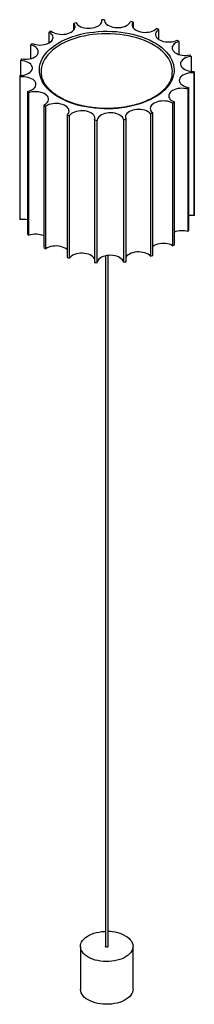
# Paper-space layout '_Isométrica' of a CAD drawing. Header units: millimetres. Extents: x -99 to 100, y -907 to 221.
import ezdxf

# ---------------------------------------------------------------- set-up
doc = ezdxf.new("R2010")
doc.units = ezdxf.units.MM

psp = doc.layouts.new('_Isométrica')

# ---------------------------------------------------------------- linework, layer by layer
at = {"color": 7, "linetype": 'Continuous', "lineweight": 25}
for p, q in [((-37.8, 209), (-37.8, 216.8)), ((-5.7, 218.7), (-5.7, 220.9)), ((-2.6, 221), (-2.6, 220.2)), ((30, 218.4), (30, 212)), ((-65.8, 194.4), (-65.8, 206.8)), ((59.3, 209.8), (59.3, 198.5)), ((-86.7, 176.5), (-86.7, 192.1)), ((82.3, 196.1), (82.3, 181.2)), ((-98.2, 157.1), (-98.2, 174.3)), ((96.3, 178.9), (96.3, 162)), ((99.8, 160), (99.8, -3.3)), ((100, -1.5), (100, 161.8)), ((-99.4, 157), (-99.4, -6.3)), ((-99, -8), (-99, 155.3)), ((-90.5, 138.7), (-90.5, -24.6)), ((-89.2, -26.1), (-89.2, 137.2)), ((92.6, 141.5), (92.6, -21.8)), ((93.7, -20.2), (93.7, 143.1)), ((75.3, 125.3), (75.3, -38)), ((77.3, -36.6), (77.3, 126.7)), ((-71.8, 123.1), (-71.8, -40.2)), ((-69.6, -41.4), (-69.6, 121.9)), ((49.9, 113.3), (49.9, -50)), ((52.5, -49.1), (52.5, 114.2)), ((-45.3, 111.8), (-45.3, -51.5)), ((-42.5, -52.2), (-42.5, 111.1)), ((-13.9, 106.1), (-13.9, -57.2)), ((-10.9, -57.4), (-10.9, 105.9)), ((19, 106.6), (19, -56.7)), ((22, -56.3), (22, 107)), ((-1.5, -49.7), (-1.5, -841)), ((1.5, -841), (1.5, -49.2)), ((-30, -841), (-30, -890)), ((30, -890), (30, -841))]:
    psp.add_line(p, q, dxfattribs=at)
at = {"color": 7, "linetype": 'Continuous', "lineweight": 25, "flags": 128}
for points in [[(-63.5, 207.9), (-62, 206.9), (-60.2, 206), (-58.2, 205.2), (-56, 204.7), (-53.7, 204.4), (-51.4, 204.2), (-49, 204.3), (-46.7, 204.6), (-44.5, 205.1), (-42.5, 205.8), (-40.7, 206.7), (-39.2, 207.7), (-37.9, 208.9), (-37, 210.1), (-36.4, 211.5), (-36.2, 212.8), (-36.4, 214.2), (-36.9, 215.5), (-37.8, 216.8)], [(-34.9, 217.4), (-34.1, 216.1), (-32.9, 214.9), (-31.5, 213.9), (-29.7, 213), (-27.7, 212.2), (-25.6, 211.7), (-23.3, 211.3), (-21, 211.2), (-18.6, 211.2), (-16.3, 211.5), (-14.1, 212), (-12, 212.7), (-10.2, 213.5), (-8.6, 214.5), (-7.3, 215.7), (-6.4, 216.9), (-5.8, 218.2), (-5.5, 219.6), (-5.7, 220.9)], [(-2.6, 221), (-2.5, 219.7), (-2.1, 218.3), (-1.3, 217), (-0.2, 215.8), (1.3, 214.8), (3, 213.8), (4.9, 213.1), (7.1, 212.5), (9.3, 212.1), (11.7, 211.9), (14, 212), (16.4, 212.2), (18.6, 212.7), (20.6, 213.4), (22.5, 214.2), (24.1, 215.2), (25.4, 216.3), (26.4, 217.6), (27.1, 218.9)], [(30, 218.4), (29.3, 217.1), (29, 215.7), (29, 214.4), (29.4, 213), (30.1, 211.7), (31.3, 210.5), (32.7, 209.4), (34.4, 208.5), (36.3, 207.7), (38.4, 207.1), (40.7, 206.7), (43, 206.5), (45.4, 206.6), (47.7, 206.8), (49.9, 207.2), (52, 207.9), (53.9, 208.7), (55.5, 209.7), (56.9, 210.8)], [(-85.1, 193.6), (-83.1, 192.9), (-80.9, 192.4), (-78.6, 192.1), (-76.3, 192), (-73.9, 192.1), (-71.6, 192.4), (-69.5, 192.9), (-67.4, 193.6), (-65.7, 194.5), (-64.1, 195.6), (-62.9, 196.7), (-62, 198), (-61.5, 199.3), (-61.3, 200.7), (-61.5, 202), (-62.1, 203.3), (-63, 204.6), (-64.2, 205.8), (-65.8, 206.8)], [(-54.4, 131.9), (-58, 134.1), (-61.3, 136.4), (-64.3, 138.8), (-67, 141.4), (-69.4, 144.1), (-71.5, 146.8), (-73.3, 149.6), (-74.7, 152.5), (-75.8, 155.5), (-76.5, 158.4), (-76.9, 161.4), (-77, 164.4), (-76.7, 167.4), (-76, 170.4), (-75, 173.4), (-73.7, 176.3), (-72, 179.1), (-70, 181.9), (-67.6, 184.6), (-65, 187.1), (-62.1, 189.6), (-58.8, 192), (-55.4, 194.2), (-51.6, 196.3), (-47.6, 198.2), (-43.5, 200), (-39.1, 201.6), (-34.5, 203), (-29.8, 204.3), (-24.9, 205.4), (-19.9, 206.2), (-14.9, 206.9), (-9.7, 207.4), (-4.5, 207.7), (0.7, 207.8), (5.8, 207.6), (11, 207.3), (16.1, 206.8), (21.2, 206), (26.1, 205.1), (31, 204), (35.7, 202.7), (40.2, 201.2), (44.5, 199.6), (48.7, 197.8), (52.6, 195.8), (56.3, 193.7), (59.7, 191.4), (62.8, 189), (65.7, 186.5), (68.2, 183.9), (70.5, 181.2), (72.4, 178.4), (74, 175.5), (75.3, 172.6), (76.2, 169.7), (76.8, 166.7), (77, 163.7), (76.9, 160.7), (76.4, 157.7), (75.6, 154.7), (74.4, 151.8), (72.9, 148.9), (71, 146.1), (68.8, 143.4), (66.4, 140.8), (63.6, 138.2), (60.5, 135.8), (57.1, 133.5), (53.5, 131.4), (49.7, 129.3), (45.6, 127.5), (41.3, 125.8), (36.8, 124.3), (32.1, 122.9), (27.4, 121.8), (22.4, 120.8), (17.4, 120), (12.3, 119.4), (7.1, 119), (2, 118.9), (-3.3, 118.9), (-8.4, 119.1), (-13.6, 119.6), (-18.7, 120.2), (-23.7, 121), (-28.6, 122), (-33.3, 123.2), (-37.9, 124.6), (-42.4, 126.2), (-46.6, 127.9), (-50.6, 129.8), (-54.4, 131.9)], [(59.3, 209.8), (57.9, 208.7), (56.9, 207.5), (56.1, 206.2), (55.8, 204.8), (55.8, 203.5), (56.1, 202.1), (56.8, 200.8), (57.9, 199.6), (59.3, 198.5), (61, 197.5), (62.9, 196.7), (65, 196.1), (67.2, 195.7), (69.6, 195.5), (71.9, 195.5), (74.2, 195.7), (76.5, 196.1), (78.6, 196.8), (80.5, 197.6)], [(-97.5, 176), (-95.2, 175.7), (-92.9, 175.6), (-90.5, 175.8), (-88.3, 176.1), (-86.1, 176.7), (-84.1, 177.4), (-82.3, 178.3), (-80.8, 179.3), (-79.7, 180.5), (-78.8, 181.8), (-78.3, 183.1), (-78.2, 184.5), (-78.4, 185.8), (-79, 187.2), (-80, 188.4), (-81.2, 189.5), (-82.8, 190.6), (-84.6, 191.4), (-86.7, 192.1)], [(82.3, 196.1), (80.3, 195.4), (78.6, 194.4), (77.2, 193.3), (76.1, 192.1), (75.3, 190.8), (74.9, 189.5), (74.9, 188.1), (75.2, 186.8), (75.9, 185.5), (76.9, 184.3), (78.3, 183.1), (79.9, 182.2), (81.8, 181.3), (83.9, 180.7), (86.1, 180.3), (88.5, 180), (90.8, 180), (93.1, 180.2), (95.4, 180.6)], [(-99.4, 157), (-97.1, 157.2), (-94.8, 157.6), (-92.6, 158.1), (-90.7, 158.9), (-88.9, 159.8), (-87.5, 160.9), (-86.3, 162), (-85.5, 163.3), (-85, 164.7), (-84.9, 166), (-85.2, 167.4), (-85.8, 168.7), (-86.8, 169.9), (-88.1, 171.1), (-89.7, 172.1), (-91.6, 172.9), (-93.6, 173.6), (-95.9, 174), (-98.2, 174.3)], [(96.3, 178.9), (94, 178.6), (91.9, 178), (89.9, 177.2), (88.2, 176.3), (86.7, 175.2), (85.6, 174), (84.8, 172.8), (84.3, 171.4), (84.2, 170.1), (84.5, 168.7), (85.2, 167.4), (86.2, 166.2), (87.5, 165), (89.1, 164), (91, 163.2), (93.1, 162.6), (95.3, 162.1), (97.6, 161.8), (100, 161.8)], [(99.8, 160), (97.5, 160.1), (95.1, 160), (92.9, 159.6), (90.7, 159.1), (88.7, 158.3), (87, 157.4), (85.5, 156.4), (84.3, 155.2), (83.5, 153.9), (83, 152.6), (82.9, 151.2), (83.1, 149.9), (83.8, 148.5), (84.7, 147.3), (86, 146.2), (87.6, 145.1), (89.4, 144.3), (91.5, 143.6), (93.7, 143.1)], [(-90.5, 138.7), (-88.4, 139.3), (-86.4, 140.1), (-84.7, 141), (-83.3, 142.1), (-82.1, 143.3), (-81.4, 144.6), (-80.9, 145.9), (-80.9, 147.3), (-81.2, 148.6), (-81.8, 150), (-82.9, 151.2), (-84.2, 152.3), (-85.8, 153.3), (-87.7, 154.1), (-89.8, 154.8), (-92, 155.2), (-94.3, 155.5), (-96.7, 155.5), (-99, 155.3)], [(-71.8, 123.1), (-70.1, 124.1), (-68.7, 125.2), (-67.6, 126.4), (-66.8, 127.7), (-66.4, 129), (-66.4, 130.4), (-66.8, 131.7), (-67.5, 133), (-68.5, 134.2), (-69.9, 135.3), (-71.6, 136.3), (-73.5, 137.1), (-75.5, 137.7), (-77.8, 138.2), (-80.1, 138.4), (-82.5, 138.4), (-84.8, 138.2), (-87.1, 137.8), (-89.2, 137.2)], [(92.6, 141.5), (90.4, 142), (88.1, 142.3), (85.8, 142.4), (83.4, 142.3), (81.1, 142), (78.9, 141.4), (76.9, 140.7), (75.2, 139.8), (73.7, 138.8), (72.5, 137.6), (71.6, 136.3), (71.1, 135), (70.9, 133.6), (71.1, 132.3), (71.7, 131), (72.6, 129.7), (73.9, 128.6), (75.5, 127.5), (77.3, 126.7)], [(-45.3, 111.8), (-44.2, 113.1), (-43.5, 114.4), (-43.1, 115.7), (-43.2, 117.1), (-43.5, 118.4), (-44.3, 119.7), (-45.4, 120.9), (-46.8, 122), (-48.5, 123), (-50.4, 123.7), (-52.5, 124.4), (-54.7, 124.8), (-57.1, 125), (-59.4, 125), (-61.8, 124.7), (-64, 124.3), (-66.1, 123.7), (-68, 122.8), (-69.6, 121.9)], [(75.3, 125.3), (73.5, 126.2), (71.5, 126.9), (69.4, 127.5), (67.1, 127.8), (64.7, 127.9), (62.4, 127.8), (60.1, 127.5), (57.9, 127), (55.9, 126.3), (54.1, 125.4), (52.5, 124.4), (51.3, 123.2), (50.4, 122), (49.8, 120.6), (49.6, 119.3), (49.8, 117.9), (50.4, 116.6), (51.3, 115.3), (52.5, 114.2)], [(-13.9, 106.1), (-13.6, 107.5), (-13.6, 108.8), (-14, 110.2), (-14.8, 111.5), (-15.9, 112.7), (-17.4, 113.8), (-19.1, 114.7), (-21, 115.5), (-23.1, 116.1), (-25.4, 116.4), (-27.7, 116.6), (-30.1, 116.6), (-32.4, 116.3), (-34.6, 115.9), (-36.7, 115.2), (-38.6, 114.4), (-40.2, 113.4), (-41.5, 112.3), (-42.5, 111.1)], [(19, 106.6), (18.6, 108), (17.8, 109.2), (16.6, 110.4), (15.1, 111.5), (13.4, 112.4), (11.5, 113.2), (9.3, 113.8), (7, 114.1), (4.7, 114.3), (2.3, 114.2), (0, 114), (-2.2, 113.5), (-4.2, 112.8), (-6.1, 112), (-7.7, 111), (-9, 109.8), (-10, 108.6), (-10.6, 107.3), (-10.9, 105.9)], [(49.9, 113.3), (48.7, 114.5), (47.2, 115.5), (45.4, 116.4), (43.5, 117.2), (41.3, 117.7), (39, 118), (36.7, 118.2), (34.3, 118.1), (32, 117.8), (29.8, 117.3), (27.8, 116.6), (26, 115.8), (24.4, 114.8), (23.1, 113.6), (22.2, 112.4), (21.6, 111), (21.4, 109.7), (21.5, 108.3), (22, 107)], [(-45.3, -42.5), (-45.4, -42.4), (-46.8, -41.3), (-48.5, -40.4), (-50.4, -39.6), (-52.5, -39), (-54.7, -38.5), (-57.1, -38.3), (-59.4, -38.4), (-61.8, -38.6), (-64, -39), (-66.1, -39.6), (-68, -40.5), (-69.6, -41.4)], [(49.9, -50), (48.7, -48.9), (47.2, -47.8), (45.4, -46.9), (43.5, -46.2), (41.3, -45.6), (39, -45.3), (36.7, -45.1), (34.3, -45.2), (32, -45.5), (29.8, -46), (27.8, -46.7), (26, -47.5), (24.4, -48.6), (23.1, -49.7), (22.2, -51), (22, -51.2)], [(75.3, -38), (73.5, -37.1), (71.5, -36.4), (69.4, -35.8), (67.1, -35.5), (64.7, -35.4), (62.4, -35.5), (60.1, -35.8), (57.9, -36.3), (55.9, -37), (54.1, -37.9), (52.5, -38.9), (52.5, -39)], [(-13.9, -53.5), (-14, -53.1), (-14.8, -51.8), (-15.9, -50.6), (-17.4, -49.6), (-19.1, -48.6), (-21, -47.8), (-23.1, -47.2), (-25.4, -46.9), (-27.7, -46.7), (-30.1, -46.7), (-32.4, -47), (-34.6, -47.4), (-36.7, -48.1), (-38.6, -48.9), (-40.2, -49.9), (-41.5, -51), (-42.5, -52.2)], [(19, -56.7), (18.6, -55.3), (17.8, -54.1), (16.6, -52.9), (15.1, -51.8), (13.4, -50.9), (11.5, -50.1), (9.3, -49.6), (7, -49.2), (4.7, -49), (2.3, -49.1), (0, -49.4), (-2.2, -49.8), (-4.2, -50.5), (-6.1, -51.3), (-7.7, -52.3), (-9, -53.5), (-10, -54.7), (-10.6, -56), (-10.9, -57.4)], [(21.2, -828.8), (23.4, -830.2), (25.3, -831.7), (26.9, -833.3), (28.2, -835.1), (29.1, -836.9), (29.7, -838.7), (30, -840.6), (29.9, -842.4), (29.5, -844.3), (28.7, -846.1), (27.6, -847.9), (26.1, -849.6), (24.4, -851.1), (22.3, -852.6), (20, -853.9), (17.5, -855.1), (14.8, -856.1), (11.9, -856.9), (8.8, -857.6), (5.7, -858), (2.4, -858.3), (-0.8, -858.3), (-4.1, -858.2), (-7.2, -857.8), (-10.3, -857.3), (-13.3, -856.6), (-16.2, -855.6), (-18.8, -854.5), (-21.2, -853.3), (-23.4, -851.9), (-25.3, -850.4), (-26.9, -848.7), (-28.2, -847), (-29.1, -845.2), (-29.7, -843.4), (-30, -841.5), (-29.9, -839.6), (-29.5, -837.8), (-28.7, -836), (-27.6, -834.2), (-26.1, -832.5), (-24.4, -830.9), (-22.3, -829.5), (-20, -828.1), (-17.5, -827), (-14.8, -826), (-11.9, -825.1), (-8.8, -824.5), (-5.7, -824), (-2.4, -823.8), (-1.5, -823.7)], [(1.5, -841), (1.4, -841.4), (1.1, -841.6), (0.6, -841.8), (0, -841.9), (-0.6, -841.8), (-1.1, -841.6), (-1.4, -841.4), (-1.5, -841)], [(30, -890), (29.9, -891.4), (29.5, -893.3), (28.7, -895.1), (27.6, -896.9), (26.1, -898.6), (24.4, -900.1), (22.3, -901.6), (20, -902.9), (17.5, -904.1), (14.8, -905.1), (11.9, -905.9), (8.8, -906.6), (5.7, -907), (2.4, -907.3), (-0.8, -907.3), (-4.1, -907.2), (-7.2, -906.8), (-10.3, -906.3), (-13.3, -905.5), (-16.2, -904.6), (-18.8, -903.5), (-21.2, -902.3), (-23.4, -900.9), (-25.3, -899.4), (-26.9, -897.7), (-28.2, -896), (-29.1, -894.2), (-29.7, -892.4), (-30, -890.5), (-30, -890)]]:
    psp.add_lwpolyline(points, dxfattribs=at)
at = {"color": 8, "linetype": 'Continuous', "lineweight": 25, "flags": 128}
psp.add_lwpolyline([(74.4, 167), (74.4, 167.3), (73.5, 170.2), (72.3, 173.1), (70.8, 176), (68.9, 178.8), (66.7, 181.5), (64.2, 184.1), (61.4, 186.6), (58.2, 189), (54.8, 191.2), (51.2, 193.3), (47.3, 195.3), (43.1, 197.1), (38.8, 198.7), (34.3, 200.2), (29.6, 201.5), (24.8, 202.5), (19.8, 203.4), (14.8, 204.1), (9.7, 204.6), (4.5, 204.9), (-0.6, 205), (-5.8, 204.8), (-11, 204.5), (-16.1, 204), (-21.1, 203.2), (-26, 202.3), (-30.8, 201.2), (-35.4, 199.8), (-39.9, 198.3), (-44.2, 196.7), (-48.3, 194.8), (-52.1, 192.8), (-55.7, 190.7), (-59, 188.4), (-62.1, 186), (-64.8, 183.4), (-67.3, 180.8), (-69.4, 178.1), (-71.2, 175.3), (-72.7, 172.4), (-73.8, 169.5), (-74.5, 166.5), (-74.5, 166.5)], dxfattribs=at)
at = {"color": 7, "linetype": 'Continuous', "lineweight": 25}
for centre, radius, start, end in [((-3.2, 69.9), 150.8, 102.1429, 103.246), ((0, 48.1), 172.9, 90.8642, 91.8713), ((1.5, 61.6), 159.3, 79.7162, 80.7799), ((-18, 112), 106.2, 115.3586, 116.7529), ((13.1, 101.1), 118.2, 66.9506, 68.2488), ((-42.3, 147.8), 62.7, 133.1024, 135.0827), ((35.9, 140.7), 72.3, 50.1423, 51.9438), ((58.7, 160.6), 41.8, 25.9828, 28.5784), ((-62.5, 162.3), 37.6, 158.6465, 161.4302), ((-49.8, 161.7), 25.2, 169.063, 192.1654), ((49.8, 161.7), 25.2, 349.1494, 12.1432), ((66.5, 163.3), 33.5, 354.398, 357.406), ((-65.1, 163.5), 34.9, 190.7201, 193.6487), ((-48.3, 173.1), 54.4, 219.1703, 221.3482), ((53.9, 168.9), 47.4, 324.7508, 327.138), ((29.6, 194.5), 82.9, 303.4563, 305.1006), ((-23.6, 204.1), 94.3, 239.2482, 240.7572), ((8.9, 236.5), 129.9, 288.3732, 289.5921), ((-5.6, 247), 140.9, 253.6627, 254.8171), ((-0.1, 276.2), 170.6, 265.376, 266.3923), ((0.6, 271.6), 166, 276.3843, 277.4193), ((-65.1, 0.2), 34.9, 190.7201, 193.6487), ((-95.8, -33.2), 25.4, 77.8216, 97.206), ((97.9, -28.8), 25.6, 85.5894, 99.3829), ((66.5, 0), 33.5, 354.398, 357.406), ((85.9, -45.1), 24.2, 74.0349, 110.9374), ((53.9, 5.5), 47.4, 324.7508, 327.138), ((-48.3, 9.8), 54.4, 219.1703, 221.3482), ((-81.4, -48.8), 24, 66.2248, 108.8029), ((-23.6, 40.8), 94.3, 239.2482, 240.7572), ((29.6, 31.2), 82.9, 303.4563, 305.1006), ((-5.6, 83.7), 140.9, 253.6627, 254.8171), ((0.6, 108.3), 166, 276.3843, 277.4193), ((8.9, 73.2), 129.9, 288.3732, 289.5921), ((-0.1, 112.8), 170.6, 265.376, 266.3923), ((1.2, -865.8), 42, 61.6187, 89.6393)]:
    psp.add_arc(centre, radius, start, end, dxfattribs=at)
for points, knots in [([(-53.4, 132), (-54, 132.3), (-55.7, 133.3), (-58.4, 135.1), (-61.3, 137.3), (-64, 139.6), (-66.4, 141.9), (-68.5, 144.4), (-70.3, 146.9), (-71.8, 149.5), (-73.1, 152.1), (-74, 154.5), (-74.3, 156), (-74.4, 156.6)], [0, 0, 0, 0, 0.051048, 0.148251, 0.245442, 0.342637, 0.439874, 0.53721, 0.634719, 0.732494, 0.830642, 0.929263, 1, 1, 1, 1]), ([(74.5, 157.2), (74.5, 157), (74.4, 155.9), (73.8, 153.9), (72.7, 151.3), (71.4, 148.6), (69.7, 146.1), (67.8, 143.5), (65.6, 141.1), (63.1, 138.8), (60.3, 136.5), (57.3, 134.3), (54.1, 132.3), (50.6, 130.4), (46.9, 128.6), (43, 126.9), (39, 125.4), (34.7, 124), (30.3, 122.8), (25.8, 121.8), (21.2, 120.9), (16.5, 120.2), (11.7, 119.7), (6.9, 119.4), (2, 119.2), (-2.9, 119.2), (-7.7, 119.4), (-12.6, 119.8), (-17.3, 120.4), (-22, 121.1), (-26.6, 122), (-31.1, 123.1), (-35.5, 124.3), (-39.7, 125.7), (-43.7, 127.2), (-47.6, 128.9), (-50.8, 130.5), (-52.7, 131.6), (-53.4, 132)], [0, 0, 0, 0, 0.005858, 0.035247, 0.064504, 0.093605, 0.122556, 0.151379, 0.180104, 0.20876, 0.237372, 0.265959, 0.294535, 0.32311, 0.351688, 0.380275, 0.408873, 0.437483, 0.466104, 0.494737, 0.523379, 0.55203, 0.580688, 0.609351, 0.638018, 0.666686, 0.695354, 0.724019, 0.75268, 0.781335, 0.809982, 0.838619, 0.867245, 0.895858, 0.924456, 0.95304, 0.98161, 1, 1, 1, 1])]:
    psp.add_open_spline(points, degree=3, knots=knots, dxfattribs=at)

doc.saveas('drawing.dxf')
